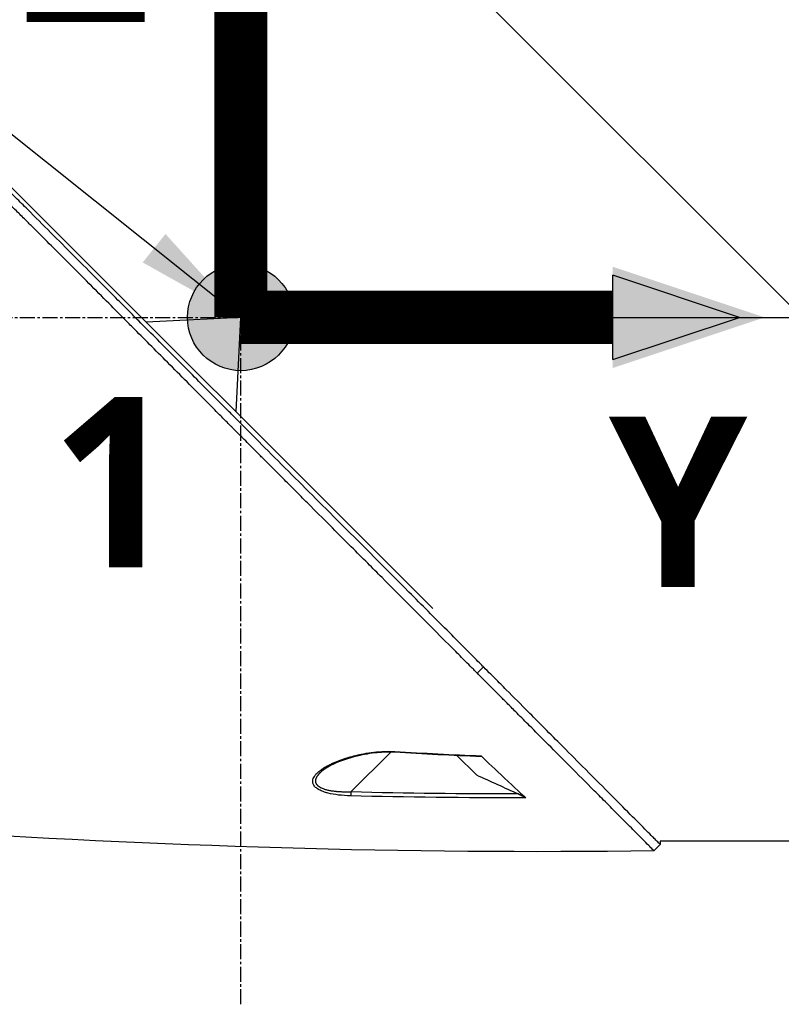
# Model space of a CAD drawing. Header units: millimetres. Extents: x 0 to 4378, y 0 to 2376.
# Tile 105 of 256: x 1472 to 1558, y 694 to 805. Entities that reach past the tile are written whole.
import ezdxf

# ---------------------------------------------------------------- set-up
doc = ezdxf.new("R2010")
doc.units = ezdxf.units.MM
doc.header["$LTSCALE"] = 0.2
doc.linetypes.add('CENTER2', pattern=[1.125, 0.75, -0.125, 0.125, -0.125])
for name, color, linetype in [('02_Center Line', 1, 'CENTER2'), ('07_Special Line2', 76, 'Continuous'), ('12_Before Rev.Num.', 5, 'Continuous')]:
    doc.layers.add(name, color=color, linetype=linetype)
doc.layers.add('14_Mark', color=7, linetype='Continuous', true_color=0xe03c31)
doc.styles.add('Rainbow-5.0 Style', font='malgunsl.ttf')
doc.dimstyles.new('Rainbow-5.0 Style', dxfattribs={"dimtxt": 4, "dimasz": 2.5, "dimexe": 1, "dimexo": 1, "dimgap": 1, "dimtad": 1, "dimdsep": 46, "dimtxsty": 'Rainbow-5.0 Style', "dimcen": 0, "dimclrd": 251, "dimclre": 251, "dimclrt": 7, "dimazin": 3, "dimtp": 0.1, "dimtm": 0.1, "dimtfac": 0.61, "dimtmove": 0, "dimatfit": 3, "dimfxl": 1, "dimlwd": -1, "dimlwe": -1, "dimarcsym": 1})

# ---------------------------------------------------------------- blocks, each defined once
blk = doc.blocks.new('Blk$A47R2-4W24B')
for p, q in [((-148.4, 169.2), (-148.4, 232.4)), ((-148.4, 232.4), (-85.2, 169.2)), ((-126.79, 136.4), (-190.23, 199.84)), ((-148.4, 169.2), (-159.05, 168.66)), ((-148.94, 158.55), (-148.4, 169.2)), ((-148.4, 169.2), (-85.2, 169.2)), ((-121.78, 129.13), (-121.07, 129.83)), ((-131.52, 120.22), (-136.01, 115.74)), ((-131.43, 120.31), (-131.43, 120.31)), ((-121.88, 117.66), (-124.06, 119.84)), ((-139.39, 117.98), (-139.39, 117.98)), ((-137.7, 115.44), (-137.7, 115.44)), ((-101.17, 109.83), (-101.88, 109.12)), ((-78.7, 110.2), (-101.2, 110.2)), ((-101.2, 110.2), (-101.17, 109.83))]:
    blk.add_line(p, q)
for centre, major_axis, ratio, start_param, end_param in [((-131.04, 120.71), (-0.029, -0.499), 0.023197, 6.283182, 6.897583), ((-135.99, 115.75), (0.012, 0.5), 0.024099, 1.596047, 2.684658)]:
    blk.add_ellipse(centre, major_axis=major_axis, ratio=ratio, start_param=start_param, end_param=end_param)
for points, knots in [([(-121.07, 129.83), (-121.12, 129.87), (-121.52, 130.28), (-122.42, 131.19), (-122.76, 131.53), (-123.79, 132.56), (-124.48, 133.26), (-126.59, 135.37), (-128.02, 136.81), (-132.37, 141.18), (-135.37, 144.19), (-140.46, 149.29), (-142.52, 151.35), (-146.63, 155.47), (-148.16, 157.01), (-148.77, 157.62), (-148.87, 157.72), (-149.3, 158.16), (-149.62, 158.48), (-151.24, 160.1), (-152.54, 161.41), (-155.25, 164.14), (-156.65, 165.55), (-158.67, 167.58), (-159.27, 168.19), (-160.08, 169), (-160.26, 169.19), (-160.64, 169.57), (-160.84, 169.76), (-161.41, 170.34), (-161.82, 170.75), (-162.99, 171.92), (-163.74, 172.68), (-166.28, 175.22), (-168.06, 177.01), (-170.69, 179.64), (-171.56, 180.51), (-172.86, 181.82), (-173.3, 182.25), (-174.66, 183.61), (-175.56, 184.52), (-177.33, 186.29), (-178.18, 187.14), (-179.85, 188.81), (-180.67, 189.63), (-182.27, 191.23), (-183.05, 192.01), (-186.78, 195.74), (-189.63, 198.59), (-193.4, 202.34), (-194.48, 203.43), (-197.35, 206.29), (-199.04, 207.97), (-202.85, 211.76), (-204.72, 213.62), (-206.33, 215.23), (-206.62, 215.52), (-207.05, 215.95), (-207.22, 216.11), (-207.47, 216.36), (-207.56, 216.45), (-207.76, 216.65), (-207.85, 216.74), (-207.97, 216.86), (-208, 216.89), (-208, 216.89)], [0.000001, 0.000001, 0.000001, 0.000001, 0.020999, 0.020999, 0.03362, 0.03362, 0.058853, 0.058853, 0.10929, 0.10929, 0.210139, 0.210139, 0.277387, 0.277387, 0.343259, 0.343259, 0.357255, 0.357255, 0.400141, 0.400141, 0.572106, 0.572106, 0.758153, 0.758153, 0.839265, 0.839265, 0.865124, 0.865124, 0.885821, 0.885821, 0.936976, 0.936976, 1.031169, 1.031169, 1.255712, 1.255712, 1.367089, 1.367089, 1.423303, 1.423303, 1.543936, 1.543936, 1.662482, 1.662482, 1.779397, 1.779397, 1.892284, 1.892284, 2.327177, 2.327177, 2.51121, 2.51121, 2.83327, 2.83327, 3.318061, 3.318061, 3.439024, 3.439024, 3.529698, 3.529698, 3.597738, 3.597738, 3.699741, 3.699741, 3.801662, 3.801662, 3.801662, 3.801662]), ([(-121.78, 129.13), (-121.8, 129.15), (-122.03, 129.37), (-122.2, 129.55), (-122.31, 129.66), (-122.63, 129.98), (-122.85, 130.19), (-123.49, 130.84), (-123.92, 131.28), (-125.23, 132.59), (-126.12, 133.48), (-128.8, 136.18), (-130.64, 138.02), (-133.03, 140.42), (-133.57, 140.96), (-134.72, 142.12), (-135.34, 142.74), (-136.66, 144.06), (-137.37, 144.77), (-138.88, 146.29), (-139.7, 147.11), (-141.01, 148.42), (-141.5, 148.92), (-142.43, 149.85), (-142.87, 150.29), (-143.8, 151.22), (-144.28, 151.71), (-144.96, 152.38), (-145.15, 152.58), (-145.52, 152.95), (-145.7, 153.12), (-146.17, 153.59), (-146.44, 153.87), (-146.94, 154.37), (-147.15, 154.58), (-147.58, 155.01), (-147.79, 155.23), (-148.11, 155.55), (-148.21, 155.64), (-148.46, 155.89), (-148.62, 156.05), (-148.83, 156.26), (-148.88, 156.31), (-148.97, 156.41), (-149.02, 156.45), (-149.1, 156.54), (-149.13, 156.57), (-149.2, 156.64), (-149.25, 156.68), (-149.37, 156.81), (-149.44, 156.88), (-149.62, 157.05), (-149.72, 157.16), (-149.99, 157.43), (-150.15, 157.59), (-150.46, 157.91), (-150.63, 158.07), (-151.28, 158.72), (-151.77, 159.22), (-153.72, 161.19), (-155.19, 162.67), (-157.33, 164.82), (-158, 165.49), (-159.31, 166.81), (-159.95, 167.45), (-160.76, 168.26), (-160.93, 168.44), (-161.15, 168.66), (-161.2, 168.71), (-161.33, 168.84), (-161.42, 168.93), (-162.17, 169.68), (-162.84, 170.36), (-164.29, 171.81), (-165.04, 172.56), (-167.19, 174.72), (-168.59, 176.12), (-170.59, 178.12), (-171.19, 178.73), (-172.08, 179.61), (-172.36, 179.9), (-172.98, 180.52), (-173.33, 180.86), (-173.93, 181.47), (-174.19, 181.73), (-174.73, 182.27), (-175.02, 182.56), (-175.6, 183.14), (-175.9, 183.44), (-176.42, 183.96), (-176.64, 184.19), (-177.03, 184.57), (-177.18, 184.72), (-177.54, 185.09), (-177.75, 185.29), (-178.17, 185.72), (-178.39, 185.93), (-178.98, 186.52), (-179.36, 186.9), (-180.11, 187.66), (-180.49, 188.04), (-181.22, 188.77), (-181.57, 189.12), (-182.58, 190.12), (-183.23, 190.77), (-184.44, 191.98), (-185, 192.54), (-186.04, 193.59), (-186.53, 194.07), (-187.43, 194.97), (-187.84, 195.39), (-188.98, 196.52), (-189.7, 197.24), (-190.93, 198.47), (-191.45, 198.99), (-192.73, 200.27), (-193.49, 201.03), (-194.6, 202.13), (-194.97, 202.5), (-195.51, 203.04), (-195.69, 203.22), (-195.95, 203.48), (-196.04, 203.57), (-196.22, 203.75), (-196.31, 203.83), (-196.39, 203.92)], [-8.505803, -8.505803, -8.505803, -8.505803, -8.494785, -8.494785, -8.478063, -8.478063, -8.444627, -8.444627, -8.377752, -8.377752, -8.243883, -8.243883, -7.976301, -7.976301, -7.899894, -7.899894, -7.812617, -7.812617, -7.713811, -7.713811, -7.601206, -7.601206, -7.533204, -7.533204, -7.472897, -7.472897, -7.406802, -7.406802, -7.380659, -7.380659, -7.356701, -7.356701, -7.315971, -7.315971, -7.284981, -7.284981, -7.253286, -7.253286, -7.239037, -7.239037, -7.215436, -7.215436, -7.206289, -7.206289, -7.198131, -7.198131, -7.189482, -7.189482, -7.169747, -7.169747, -7.137337, -7.137337, -7.092372, -7.092372, -7.023785, -7.023785, -6.954937, -6.954937, -6.744242, -6.744242, -6.117798, -6.117798, -5.832068, -5.832068, -5.558694, -5.558694, -5.484409, -5.484409, -5.462186, -5.462186, -5.424226, -5.424226, -5.133135, -5.133135, -4.815364, -4.815364, -4.21958, -4.21958, -3.958906, -3.958906, -3.836726, -3.836726, -3.68748, -3.68748, -3.57408, -3.57408, -3.448904, -3.448904, -3.319244, -3.319244, -3.216967, -3.216967, -3.148248, -3.148248, -3.053871, -3.053871, -2.956865, -2.956865, -2.784948, -2.784948, -2.611143, -2.611143, -2.449015, -2.449015, -2.143448, -2.143448, -1.875779, -1.875779, -1.641341, -1.641341, -1.436279, -1.436279, -1.077298, -1.077298, -0.807986, -0.807986, -0.404105, -0.404105, -0.202149, -0.202149, -0.101195, -0.101195, -0.050717, -0.050717, 0, 0, 0, 0]), ([(-101.17, 109.83), (-101.17, 109.83), (-101.21, 109.87), (-101.38, 110.04), (-101.5, 110.16), (-101.77, 110.43), (-101.9, 110.56), (-102.24, 110.9), (-102.46, 111.12), (-103.71, 112.38), (-105.18, 113.86), (-107.9, 116.59), (-108.89, 117.59), (-110.75, 119.46), (-111.59, 120.3), (-113.11, 121.83), (-113.78, 122.5), (-114.99, 123.71), (-115.51, 124.24), (-116.85, 125.59), (-117.67, 126.41), (-118.93, 127.68), (-119.35, 128.1), (-119.99, 128.75), (-120.21, 128.96), (-120.78, 129.54), (-121.05, 129.8), (-121.07, 129.83)], [0, 0, 0, 0, 0.390825, 0.390825, 0.781922, 0.781922, 1.04286, 1.04286, 1.390837, 1.390837, 2.785291, 2.785291, 3.480739, 3.480739, 4.002308, 4.002308, 4.393417, 4.393417, 4.686737, 4.686737, 5.128171, 5.128171, 5.349223, 5.349223, 5.459526, 5.459526, 5.641477, 5.641477, 5.641477, 5.641477]), ([(-101.88, 109.12), (-101.88, 109.12), (-101.91, 109.15), (-102.12, 109.36), (-102.46, 109.71), (-103.13, 110.38), (-103.28, 110.53), (-103.61, 110.86), (-103.78, 111.04), (-104.17, 111.42), (-104.37, 111.63), (-105.04, 112.3), (-105.54, 112.8), (-106.54, 113.8), (-107.03, 114.3), (-108, 115.28), (-108.48, 115.76), (-109.84, 117.13), (-110.78, 118.07), (-112.5, 119.8), (-113.26, 120.57), (-114.65, 121.96), (-115.26, 122.57), (-116.34, 123.66), (-116.82, 124.14), (-117.48, 124.8), (-117.66, 124.98), (-118, 125.32), (-118.16, 125.48), (-118.6, 125.93), (-118.88, 126.21), (-119.59, 126.93), (-120.02, 127.36), (-120.68, 128.02), (-120.9, 128.24), (-121.23, 128.57), (-121.34, 128.68), (-121.52, 128.86), (-121.76, 129.1), (-121.78, 129.13)], [-1.674607, -1.674607, -1.674607, -1.674607, -1.574796, -1.574796, -1.31765, -1.31765, -1.250405, -1.250405, -1.181884, -1.181884, -1.111813, -1.111813, -0.967968, -0.967968, -0.846322, -0.846322, -0.739809, -0.739809, -0.553416, -0.553416, -0.413606, -0.413606, -0.308754, -0.308754, -0.230175, -0.230175, -0.200698, -0.200698, -0.174921, -0.174921, -0.129811, -0.129811, -0.061984, -0.061984, -0.028133, -0.028133, -0.011208, -0.011208, -0.000001, -0.000001, -0.000001, -0.000001]), ([(-136.01, 115.3), (-136.99, 115.33), (-137.84, 115.43), (-138.57, 115.61), (-138.69, 115.64), (-138.82, 115.68), (-138.96, 115.73), (-139.07, 115.77), (-139.17, 115.8), (-139.25, 115.83), (-139.4, 115.9), (-139.54, 115.96), (-139.65, 116.03), (-139.74, 116.08), (-139.82, 116.13), (-139.89, 116.19), (-140.01, 116.28), (-140.1, 116.39), (-140.17, 116.49), (-140.24, 116.6), (-140.28, 116.72), (-140.29, 116.84), (-140.3, 116.93), (-140.3, 117.02), (-140.28, 117.12), (-140.24, 117.28), (-140.15, 117.45), (-140.02, 117.63), (-139.94, 117.73), (-139.86, 117.82), (-139.77, 117.9), (-139.67, 118), (-139.54, 118.1), (-139.39, 118.21), (-139.24, 118.33), (-139.06, 118.45), (-138.85, 118.57), (-138.8, 118.6), (-138.74, 118.63), (-138.66, 118.67), (-138.59, 118.71), (-138.51, 118.75), (-138.42, 118.8), (-138.29, 118.87), (-138.18, 118.92), (-138.09, 118.97), (-138.06, 118.98), (-138.01, 119), (-137.96, 119.03), (-137.72, 119.14), (-137.46, 119.24), (-137.2, 119.33), (-136.94, 119.43), (-136.65, 119.52), (-136.32, 119.62), (-136.01, 119.71), (-135.72, 119.79), (-135.47, 119.85), (-135.33, 119.89), (-135.23, 119.91), (-135.17, 119.92), (-135.08, 119.95), (-134.97, 119.97), (-134.86, 119.99), (-134.46, 120.07), (-134.08, 120.14), (-133.73, 120.19), (-133.34, 120.24), (-132.94, 120.28), (-132.51, 120.3), (-132.03, 120.33), (-131.54, 120.33), (-131.06, 120.3)], [0, 0, 0, 0, 0.125, 0.125, 0.125, 0.142857, 0.142857, 0.142857, 0.160714, 0.160714, 0.160714, 0.1875, 0.1875, 0.1875, 0.210358, 0.210358, 0.210358, 0.25, 0.25, 0.25, 0.28125, 0.28125, 0.28125, 0.3125, 0.3125, 0.3125, 0.375, 0.375, 0.375, 0.410714, 0.410714, 0.410714, 0.446429, 0.446429, 0.446429, 0.5, 0.5, 0.5, 0.518047, 0.518047, 0.518047, 0.535714, 0.535714, 0.535714, 0.559524, 0.559524, 0.559524, 0.571429, 0.571429, 0.571429, 0.642857, 0.642857, 0.642857, 0.696429, 0.696429, 0.696429, 0.75, 0.75, 0.75, 0.775, 0.775, 0.775, 0.8, 0.8, 0.8, 0.85, 0.85, 0.85, 0.925, 0.925, 0.925, 1, 1, 1, 1]), ([(-131.07, 120.21), (-131.73, 120.25), (-132.4, 120.23), (-133.82, 120.09), (-134.57, 119.96), (-136.29, 119.55), (-137.24, 119.23), (-138.57, 118.58), (-139.07, 118.28), (-139.39, 117.98)], [0, 0, 0, 0, 0.198757, 0.198757, 0.436557, 0.436557, 0.771327, 0.771327, 1.001134, 1.001134, 1.001134, 1.001134]), ([(-121.34, 119.81), (-121.32, 119.79), (-121.31, 119.78), (-121.3, 119.76), (-121.29, 119.75), (-121.29, 119.74), (-121.29, 119.73), (-121.31, 119.72), (-121.33, 119.72), (-121.34, 119.72)], [0, 0, 0, 0, 0.00724766, 0.00724766, 0.01434887, 0.01434887, 0.02284178, 0.02284178, 0.03220731, 0.03220731, 0.03220731, 0.03220731]), ([(-121.34, 119.81), (-120.63, 119.13), (-119.7, 118.24), (-117.52, 116.18), (-116.7, 115.43), (-116.31, 115.08)], [0.000001, 0.000001, 0.000001, 0.000001, 0.4106193, 0.4106193, 0.9148229, 0.9148229, 0.9148229, 0.9148229]), ([(-121.88, 117.66), (-121.09, 117.31), (-120.3, 116.95), (-118.72, 116.23), (-117.92, 115.88), (-117.13, 115.52)], [-0.5215449, -0.5215449, -0.5215449, -0.5215449, -0.2607807, -0.2607807, -0.000001, -0.000001, -0.000001, -0.000001]), ([(-117.13, 115.52), (-116.96, 115.44), (-116.81, 115.37), (-116.59, 115.26), (-116.51, 115.21), (-116.42, 115.16), (-116.39, 115.14), (-116.34, 115.11), (-116.33, 115.1), (-116.31, 115.08)], [0, 0, 0, 0, 0.0547661, 0.0547661, 0.0963591, 0.0963591, 0.1151719, 0.1151719, 0.1307191, 0.1307191, 0.1307191, 0.1307191])]:
    blk.add_open_spline(points, degree=3, knots=knots)
for points in [[(-121.34, 119.72), (-124.59, 119.85), (-127.83, 120.02), (-131.07, 120.21)], [(-131.06, 120.3), (-127.82, 120.11), (-124.58, 119.94), (-121.34, 119.81)], [(-117.13, 115.52), (-123.42, 115.51), (-129.71, 115.59), (-136.01, 115.74)], [(-116.31, 115.08), (-123.18, 115.07), (-129.78, 115.15), (-136.01, 115.3)], [(-101.88, 109.12), (-129.83, 108.68), (-157.8, 109.65), (-185.7, 111.41)], [(-101.17, 109.83), (-101.17, 109.83), (-101.17, 109.83), (-101.17, 109.83)]]:
    blk.add_open_spline(points, degree=3)
blk.add_rational_spline([(-136.01, 115.74), (-136.73, 115.71), (-137.45, 115.74), (-138.79, 115.94), (-139.39, 116.14), (-140.03, 116.73), (-140.03, 117.11), (-139.71, 117.64), (-139.57, 117.81), (-139.39, 117.98)], [1.00000030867, 1.0000002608, 1.00000021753, 1.0000001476, 1.00000012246, 1.0000001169, 1.00000013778, 1.00000018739, 1.0000002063, 1.00000022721], degree=3, knots=[0, 0, 0, 0, 0.125, 0.125, 0.25, 0.25, 0.375, 0.375, 0.4355812, 0.4355812, 0.4355812, 0.4355812])
at = {"layer": '02_Center Line', "ltscale": 11.288275}
for p, q in [((-148.4, 91.82), (-148.4, 673.26)), ((-231.69, 169.2), (87.11, 169.2))]:
    blk.add_line(p, q, dxfattribs=at)
blk = doc.blocks.new('A$Cf3c49088')
at = {"layer": '07_Special Line2'}
blk.add_hatch(color=256, dxfattribs=at).paths.add_polyline_path([(49.156, 0), (34.9, 4.752), (34.9, -4.752)])
at = {"layer": '12_Before Rev.Num.'}
blk.add_hatch(color=256, dxfattribs=at).paths.add_polyline_path([(0, 49.156), (-4.752, 34.9), (4.752, 34.9)])
at = {"layer": '14_Mark'}
h = blk.add_hatch(color=256, dxfattribs=at)
h.dxf.hatch_style = 1
h.paths.add_polyline_path([(5, 0, 1), (-5, 0, 1)])
at = {"layer": '07_Special Line2'}
for p, q in [((34.9, -3.96), (34.9, 3.96)), ((46.78, 0), (34.9, 3.96)), ((34.9, -3.96), (46.78, 0))]:
    blk.add_line(p, q, dxfattribs=at)
at = {"layer": '07_Special Line2', "const_width": 5}
blk.add_lwpolyline([(34.9, 0), (0, 0)], dxfattribs=at)
at = {"layer": '12_Before Rev.Num.'}
for p, q in [((0, 46.78), (-3.96, 34.9)), ((3.96, 34.9), (0, 46.78)), ((3.96, 34.9), (-3.96, 34.9))]:
    blk.add_line(p, q, dxfattribs=at)
at = {"layer": '12_Before Rev.Num.', "const_width": 5}
blk.add_lwpolyline([(0, 34.9), (0, 0)], dxfattribs=at)
at = {"layer": '14_Mark'}
blk.add_circle((0, 0), 5, dxfattribs=at)
at = {"layer": '07_Special Line2', "insert": (34.529, -17.308), "char_height": 16, "attachment_point": 4, "style": 'Rainbow-5.0 Style'}
blk.add_mtext('{\\fMalgun Gothic Semilight|b1|i0|c129|p50;Y}', dxfattribs=at)
at = {"layer": '12_Before Rev.Num.', "insert": (-20.587, 35.725), "char_height": 16, "attachment_point": 4, "style": 'Rainbow-5.0 Style'}
blk.add_mtext('{\\fMalgun Gothic Semilight|b1|i0|c129|p50;Z}', dxfattribs=at)
at = {"layer": '14_Mark', "insert": (-17.839, -15.459), "char_height": 16, "attachment_point": 4, "style": 'Rainbow-5.0 Style'}
blk.add_mtext('{\\fMalgun Gothic Semilight|b1|i0|c129|p50;1}', dxfattribs=at)

msp = doc.modelspace()

# ---------------------------------------------------------------- block references
msp.add_blockref('Blk$A47R2-4W24B', (1645.046, 602.257))
at = {"xscale": 1.2, "yscale": 1.2, "zscale": 1.2}
msp.add_blockref('A$Cf3c49088', (1496.646, 771.46), dxfattribs=at)

# ---------------------------------------------------------------- leaders
at = {"annotation_type": 0, "has_hookline": 1, "hookline_direction": 1, "text_width": 145.327}
msp.add_leader([(1496.648, 771.457), (1371.654, 871.288), (1359.154, 871.288)], dimstyle='Rainbow-5.0 Style', override={"dimscale": 5, "dimgap": 1, "dimtad": 1}, dxfattribs=at)

doc.saveas('drawing.dxf')
